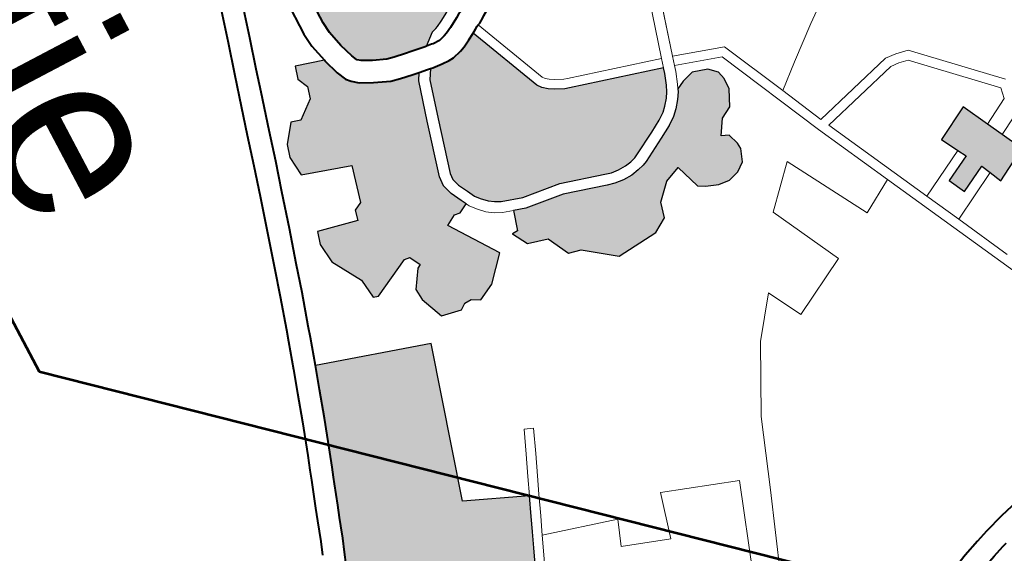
# Model space of a CAD drawing. Header units: metres. Extents: x 148691 to 149199, y 486355 to 486958.
# Tile 44 of 93: x 149117 to 149133, y 486500 to 486509. Entities that reach past the tile are written whole.
import ezdxf
from ezdxf.enums import TextEntityAlignment as Align

# ---------------------------------------------------------------- set-up
doc = ezdxf.new("R2010")
doc.units = ezdxf.units.M
doc.header["$MEASUREMENT"] = 0
for name, color, linetype, lineweight in [('WVB-alg-onderhoek', 7, 'Continuous', 30), ('WVB-pen-brm-dik 018', 6, 'Continuous', 13), ('WVB-pen-dik 035', 1, 'Continuous', 40), ('WVB-raster-20%', 254, 'Continuous', 30), ('WVB-raster-60%', 253, 'Continuous', 30), ('WVB-tekst-dik 050', 1, 'Continuous', 53)]:
    doc.layers.add(name, color=color, linetype=linetype, lineweight=lineweight)
doc.styles.add('Style-WORKING', font='WORKING.shx')

# ---------------------------------------------------------------- blocks, each defined once
blk = doc.blocks.new('INZET')
at = {"layer": 'WVB-raster-20%'}
for points in [[(-0.074656, -0.096672), (-0.075086, -0.095833), (-0.075358, -0.095983), (-0.075903, -0.096283), (-0.076496, -0.0952), (-0.075656, -0.094775), (-0.075153, -0.094521), (-0.074472, -0.094177), (-0.07388, -0.09524), (-0.07427, -0.095413), (-0.074575, -0.095547), (-0.074125, -0.096406)], [(-0.08196, -0.110452), (-0.082173, -0.110438), (-0.083868, -0.109968), (-0.085069, -0.109628), (-0.085378, -0.109443), (-0.085366, -0.109367), (-0.085341, -0.109131), (-0.085332, -0.109049), (-0.08533, -0.108807), (-0.08534, -0.108645), (-0.085426, -0.108354), (-0.085493, -0.108192), (-0.085611, -0.107957), (-0.085739, -0.107734), (-0.083355, -0.106727), (-0.083217, -0.106627), (-0.083087, -0.106473), (-0.082989, -0.106299), (-0.082844, -0.106007), (-0.0828, -0.105865), (-0.081979, -0.102953), (-0.081804, -0.103004), (-0.081452, -0.103127), (-0.081265, -0.103213), (-0.081088, -0.10332), (-0.080893, -0.103477), (-0.080747, -0.103622), (-0.080583, -0.103841), (-0.080362, -0.104227), (-0.079943, -0.104973), (-0.0799, -0.105075), (-0.079846, -0.105243), (-0.079808, -0.105448), (-0.0798, -0.105704), (-0.079824, -0.105942), (-0.079879, -0.106155), (-0.08028, -0.107536), (-0.080433, -0.108768), (-0.080644, -0.109427), (-0.080735, -0.109616), (-0.080854, -0.109787), (-0.081033, -0.109966), (-0.081182, -0.110093), (-0.08142, -0.11022), (-0.081727, -0.110381)], [(-0.088222, -0.111762), (-0.089059, -0.11175), (-0.088322, -0.109208), (-0.088214, -0.108763), (-0.086717, -0.108142), (-0.086704, -0.108163), (-0.086537, -0.108453), (-0.086449, -0.108629), (-0.086417, -0.108706), (-0.086374, -0.108852), (-0.086055, -0.109227), (-0.086061, -0.109277), (-0.086086, -0.109441), (-0.086131, -0.109733), (-0.086164, -0.10992), (-0.086223, -0.11029), (-0.086275, -0.110517), (-0.086457, -0.110937), (-0.086619, -0.111254), (-0.086701, -0.11136), (-0.086715, -0.111372), (-0.086884, -0.111447), (-0.087332, -0.111594), (-0.087862, -0.111724)], [(-0.082099, -0.115101), (-0.082499, -0.114985), (-0.082212, -0.113698), (-0.082545, -0.113619), (-0.082679, -0.113358), (-0.083834, -0.113057), (-0.084315, -0.114602), (-0.084968, -0.11466), (-0.085367, -0.114545), (-0.085929, -0.114112), (-0.085842, -0.113812), (-0.086305, -0.113233), (-0.086685, -0.113123), (-0.087026, -0.113287), (-0.087424, -0.113169), (-0.087165, -0.112273), (-0.08714, -0.112267), (-0.086632, -0.112101), (-0.086331, -0.111967), (-0.086188, -0.11184), (-0.086026, -0.111632), (-0.085824, -0.111236), (-0.085606, -0.110735), (-0.085536, -0.110423), (-0.085474, -0.110041), (-0.08544, -0.109847), (-0.085435, -0.109817), (-0.085209, -0.109952), (-0.083962, -0.110305), (-0.082232, -0.110785), (-0.081919, -0.110805), (-0.081593, -0.110706), (-0.081256, -0.110529), (-0.081084, -0.110437), (-0.080929, -0.110732), (-0.080953, -0.11093), (-0.080755, -0.111262), (-0.079236, -0.110226), (-0.078476, -0.110906), (-0.0782, -0.111443), (-0.078359, -0.111704), (-0.078343, -0.111933), (-0.078208, -0.112123), (-0.078341, -0.112771), (-0.079076, -0.113072), (-0.07944, -0.113095), (-0.08001, -0.112723), (-0.080073, -0.112613), (-0.080421, -0.112795), (-0.080445, -0.112969), (-0.079807, -0.114236), (-0.079855, -0.114401), (-0.080502, -0.114474), (-0.081453, -0.115028)]]:
    blk.add_hatch(color=256, dxfattribs=at).paths.add_polyline_path(points)
at = {"layer": 'WVB-raster-20%', "extrusion": (0, 0, -1)}
for points in [[(0.079578, -0.109589), (0.079086, -0.109322), (0.078915, -0.10867), (0.07821, -0.108317), (0.078124, -0.107921), (0.077386, -0.106959), (0.077515, -0.10559), (0.077793, -0.10513), (0.078274, -0.105002), (0.078773, -0.104524), (0.078987, -0.10401), (0.078196, -0.103743), (0.078067, -0.103529), (0.077918, -0.103133), (0.077886, -0.10277), (0.077993, -0.102417), (0.078206, -0.102139), (0.078601, -0.101991), (0.078794, -0.102002), (0.079147, -0.102119), (0.079243, -0.102355), (0.079713, -0.102055), (0.079917, -0.101681), (0.08043, -0.101435), (0.080793, -0.101424), (0.08105, -0.101489), (0.081294, -0.101747), (0.08144, -0.102225), (0.081317, -0.102601), (0.08118, -0.102866), (0.0811, -0.102903), (0.080887, -0.103033), (0.080659, -0.103215), (0.080482, -0.103392), (0.08029, -0.103648), (0.080058, -0.104055), (0.079629, -0.104818), (0.079571, -0.104953), (0.079506, -0.105158), (0.079459, -0.105411), (0.07945, -0.105715), (0.079478, -0.106003), (0.079541, -0.106248), (0.079936, -0.107606), (0.080089, -0.108843), (0.080211, -0.109221), (0.079589, -0.109408)], [(0.068957, -0.120546), (0.066859, -0.115191), (0.065973, -0.113886), (0.065898, -0.113711), (0.06621, -0.113844), (0.066533, -0.113951), (0.066863, -0.114043), (0.067206, -0.114122), (0.067468, -0.114162), (0.067694, -0.114183), (0.067894, -0.114197), (0.06813, -0.114199), (0.068294, -0.114197), (0.068425, -0.114189), (0.068582, -0.114175), (0.068782, -0.11415), (0.06893, -0.114132), (0.069064, -0.114108), (0.069178, -0.114085), (0.069368, -0.114041), (0.069504, -0.114003), (0.069642, -0.113961), (0.069805, -0.113908), (0.070051, -0.113818), (0.07053, -0.113613), (0.070993, -0.113413), (0.071, -0.11341), (0.071433, -0.113225), (0.072034, -0.11297), (0.072873, -0.114911), (0.077721, -0.113466), (0.078805, -0.117004), (0.078076, -0.11724), (0.077208, -0.117527), (0.07618, -0.117874), (0.075731, -0.118036), (0.075435, -0.118141), (0.075229, -0.118212), (0.074592, -0.118436), (0.074219, -0.118569), (0.073974, -0.118653), (0.073596, -0.118783), (0.073177, -0.118936), (0.072803, -0.119076), (0.07248, -0.119196), (0.072293, -0.119267), (0.07134, -0.11962), (0.070957, -0.119767), (0.069951, -0.120152), (0.069557, -0.120303)]]:
    blk.add_hatch(color=256, dxfattribs=at).paths.add_polyline_path(points)
at = {"layer": 'WVB-pen-brm-dik 018'}
for p, q in [((-0.075153, -0.094521), (-0.076414, -0.092235)), ((-0.076414, -0.092235), (-0.075153, -0.094521)), ((-0.078876, -0.095898), (-0.076644, -0.093617)), ((-0.076644, -0.093617), (-0.078876, -0.095898)), ((-0.078601, -0.096046), (-0.076471, -0.093869)), ((-0.076471, -0.093869), (-0.078601, -0.096046)), ((-0.076471, -0.093869), (-0.076128, -0.093932)), ((-0.076128, -0.093932), (-0.076471, -0.093869)), ((-0.076128, -0.093932), (-0.075656, -0.094775)), ((-0.075656, -0.094775), (-0.076128, -0.093932)), ((-0.075153, -0.094521), (-0.074472, -0.094177)), ((-0.074472, -0.094177), (-0.07388, -0.09524)), ((-0.075656, -0.094775), (-0.075153, -0.094521)), ((-0.076496, -0.0952), (-0.075656, -0.094775)), ((-0.075903, -0.096283), (-0.076496, -0.0952)), ((-0.07559, -0.098369), (-0.069117, -0.095177)), ((-0.069117, -0.095177), (-0.07559, -0.098369)), ((-0.07388, -0.09524), (-0.07427, -0.095413)), ((-0.07427, -0.095413), (-0.074575, -0.095547)), ((-0.074575, -0.095547), (-0.074125, -0.096406)), ((-0.07427, -0.095413), (-0.073429, -0.096969)), ((-0.073429, -0.096969), (-0.07427, -0.095413)), ((-0.07896, -0.096292), (-0.078876, -0.095898)), ((-0.078876, -0.095898), (-0.07896, -0.096292)), ((-0.075086, -0.095833), (-0.075358, -0.095983)), ((-0.074656, -0.096672), (-0.075086, -0.095833)), ((-0.078663, -0.096335), (-0.078601, -0.096046)), ((-0.078601, -0.096046), (-0.078663, -0.096335)), ((-0.075358, -0.095983), (-0.075903, -0.096283)), ((-0.07454, -0.097517), (-0.075358, -0.095983)), ((-0.075358, -0.095983), (-0.07454, -0.097517)), ((-0.071743, -0.096137), (-0.073429, -0.096969)), ((-0.073429, -0.096969), (-0.071743, -0.096137)), ((-0.078988, -0.096647), (-0.07896, -0.096292)), ((-0.07896, -0.096292), (-0.078988, -0.096647)), ((-0.078684, -0.096617), (-0.078663, -0.096335)), ((-0.078663, -0.096335), (-0.078684, -0.096617)), ((-0.074125, -0.096406), (-0.074656, -0.096672)), ((-0.078233, -0.099335), (-0.078988, -0.096647)), ((-0.078988, -0.096647), (-0.078233, -0.099335)), ((-0.077959, -0.099203), (-0.078684, -0.096617)), ((-0.078684, -0.096617), (-0.077959, -0.099203)), ((-0.073429, -0.096969), (-0.07454, -0.097517)), ((-0.07454, -0.097517), (-0.073429, -0.096969)), ((-0.081649, -0.097434), (-0.081055, -0.09821)), ((-0.081055, -0.09821), (-0.081649, -0.097434)), ((-0.07454, -0.097517), (-0.077959, -0.099203)), ((-0.077959, -0.099203), (-0.07454, -0.097517)), ((-0.081055, -0.09821), (-0.080219, -0.099228)), ((-0.080219, -0.099228), (-0.081055, -0.09821)), ((-0.07559, -0.098369), (-0.077988, -0.099552)), ((-0.077988, -0.099552), (-0.07559, -0.098369)), ((-0.074959, -0.099421), (-0.07559, -0.098369)), ((-0.07559, -0.098369), (-0.074959, -0.099421)), ((-0.080219, -0.099228), (-0.079597, -0.099975)), ((-0.079597, -0.099975), (-0.080219, -0.099228)), ((-0.079597, -0.099975), (-0.078233, -0.099335)), ((-0.078233, -0.099335), (-0.079597, -0.099975)), ((-0.064552, -0.100136), (-0.064841, -0.099083)), ((-0.077988, -0.099552), (-0.081424, -0.101162)), ((-0.081424, -0.101162), (-0.077988, -0.099552)), ((-0.077561, -0.100897), (-0.074959, -0.099421)), ((-0.074959, -0.099421), (-0.077561, -0.100897)), ((-0.081671, -0.100947), (-0.079597, -0.099975)), ((-0.079597, -0.099975), (-0.081671, -0.100947)), ((-0.064343, -0.100778), (-0.064552, -0.100136)), ((-0.063728, -0.100408), (-0.063681, -0.10055)), ((-0.063681, -0.10055), (-0.063542, -0.100932)), ((-0.076357, -0.102023), (-0.077561, -0.100897)), ((-0.077561, -0.100897), (-0.076357, -0.102023)), ((-0.074105, -0.100897), (-0.076357, -0.102023)), ((-0.076357, -0.102023), (-0.074105, -0.100897)), ((-0.073095, -0.102761), (-0.074105, -0.100897)), ((-0.074105, -0.100897), (-0.073095, -0.102761)), ((-0.064198, -0.101177), (-0.064343, -0.100778)), ((-0.082166, -0.102535), (-0.081671, -0.100947)), ((-0.081671, -0.100947), (-0.082166, -0.102535)), ((-0.081424, -0.101162), (-0.081878, -0.102618)), ((-0.081878, -0.102618), (-0.081424, -0.101162)), ((-0.063987, -0.101726), (-0.064198, -0.101177)), ((-0.081294, -0.101747), (-0.08105, -0.101489)), ((-0.08105, -0.101489), (-0.080793, -0.101424)), ((-0.080793, -0.101424), (-0.08043, -0.101435)), ((-0.08043, -0.101435), (-0.079917, -0.101681)), ((-0.08144, -0.102225), (-0.081294, -0.101747)), ((-0.079917, -0.101681), (-0.079713, -0.102055)), ((-0.084111, -0.101972), (-0.082166, -0.102535)), ((-0.082166, -0.102535), (-0.084111, -0.101972)), ((-0.079713, -0.102055), (-0.079243, -0.102355)), ((-0.079243, -0.102355), (-0.079147, -0.102119)), ((-0.079147, -0.102119), (-0.078794, -0.102002)), ((-0.078794, -0.102002), (-0.078601, -0.101991)), ((-0.078601, -0.101991), (-0.078206, -0.102139)), ((-0.078206, -0.102139), (-0.077993, -0.102417)), ((-0.082267, -0.10287), (-0.084371, -0.102261)), ((-0.084371, -0.102261), (-0.082267, -0.10287)), ((-0.081317, -0.102601), (-0.08144, -0.102225)), ((-0.077993, -0.102417), (-0.077886, -0.10277)), ((-0.082166, -0.102535), (-0.081878, -0.102618)), ((-0.081878, -0.102618), (-0.082166, -0.102535)), ((-0.081878, -0.102618), (-0.081697, -0.10267)), ((-0.081697, -0.10267), (-0.081878, -0.102618)), ((-0.081697, -0.10267), (-0.081321, -0.102802)), ((-0.081321, -0.102802), (-0.081697, -0.10267)), ((-0.08118, -0.102866), (-0.081317, -0.102601)), ((-0.083088, -0.10578), (-0.082267, -0.10287)), ((-0.082267, -0.10287), (-0.083088, -0.10578)), ((-0.0828, -0.105865), (-0.081979, -0.102953)), ((-0.081979, -0.102953), (-0.082267, -0.10287)), ((-0.082267, -0.10287), (-0.081979, -0.102953)), ((-0.081979, -0.102953), (-0.081804, -0.103004)), ((-0.081804, -0.103004), (-0.081452, -0.103127)), ((-0.081321, -0.102802), (-0.08118, -0.102866)), ((-0.08118, -0.102866), (-0.081321, -0.102802)), ((-0.0811, -0.102903), (-0.08118, -0.102866)), ((-0.080887, -0.103033), (-0.0811, -0.102903)), ((-0.080659, -0.103215), (-0.080887, -0.103033)), ((-0.077886, -0.10277), (-0.077918, -0.103133)), ((-0.074183, -0.103344), (-0.073095, -0.102761)), ((-0.073095, -0.102761), (-0.074183, -0.103344)), ((-0.081452, -0.103127), (-0.081265, -0.103213)), ((-0.081265, -0.103213), (-0.081088, -0.10332)), ((-0.081088, -0.10332), (-0.080893, -0.103477)), ((-0.080482, -0.103392), (-0.080659, -0.103215)), ((-0.077918, -0.103133), (-0.078067, -0.103529)), ((-0.07294, -0.104276), (-0.074183, -0.103344)), ((-0.074183, -0.103344), (-0.07294, -0.104276)), ((-0.080893, -0.103477), (-0.080747, -0.103622)), ((-0.080747, -0.103622), (-0.080583, -0.103841)), ((-0.08029, -0.103648), (-0.080482, -0.103392)), ((-0.080058, -0.104055), (-0.08029, -0.103648)), ((-0.078067, -0.103529), (-0.078196, -0.103743)), ((-0.080583, -0.103841), (-0.080362, -0.104227)), ((-0.078196, -0.103743), (-0.078987, -0.10401)), ((-0.080362, -0.104227), (-0.079943, -0.104973)), ((-0.079629, -0.104818), (-0.080058, -0.104055)), ((-0.078987, -0.10401), (-0.078773, -0.104524)), ((-0.070843, -0.105363), (-0.07294, -0.104276)), ((-0.07294, -0.104276), (-0.070843, -0.105363)), ((-0.078773, -0.104524), (-0.078274, -0.105002)), ((-0.079571, -0.104953), (-0.079629, -0.104818)), ((-0.079943, -0.104973), (-0.0799, -0.105075)), ((-0.0799, -0.105075), (-0.079846, -0.105243)), ((-0.079506, -0.105158), (-0.079571, -0.104953)), ((-0.079459, -0.105411), (-0.079506, -0.105158)), ((-0.078274, -0.105002), (-0.077793, -0.10513)), ((-0.077793, -0.10513), (-0.077515, -0.10559)), ((-0.079846, -0.105243), (-0.079808, -0.105448)), ((-0.079808, -0.105448), (-0.0798, -0.105704)), ((-0.07945, -0.105715), (-0.079459, -0.105411)), ((-0.068668, -0.106179), (-0.070843, -0.105363)), ((-0.070843, -0.105363), (-0.068668, -0.106179)), ((-0.083123, -0.105895), (-0.083088, -0.10578)), ((-0.083088, -0.10578), (-0.083123, -0.105895)), ((-0.0798, -0.105704), (-0.079824, -0.105942)), ((-0.079478, -0.106003), (-0.07945, -0.105715)), ((-0.077515, -0.10559), (-0.077386, -0.106959)), ((-0.083335, -0.106301), (-0.083254, -0.106158)), ((-0.083254, -0.106158), (-0.083335, -0.106301)), ((-0.083254, -0.106158), (-0.083123, -0.105895)), ((-0.083123, -0.105895), (-0.083254, -0.106158)), ((-0.082989, -0.106299), (-0.082844, -0.106007)), ((-0.082844, -0.106007), (-0.0828, -0.105865)), ((-0.079879, -0.106155), (-0.08028, -0.107536)), ((-0.079824, -0.105942), (-0.079879, -0.106155)), ((-0.079541, -0.106248), (-0.079478, -0.106003)), ((-0.085892, -0.107473), (-0.083503, -0.106464)), ((-0.083503, -0.106464), (-0.085892, -0.107473)), ((-0.083503, -0.106464), (-0.083423, -0.106405)), ((-0.083423, -0.106405), (-0.083503, -0.106464)), ((-0.083423, -0.106405), (-0.083335, -0.106301)), ((-0.083335, -0.106301), (-0.083423, -0.106405)), ((-0.083217, -0.106627), (-0.083087, -0.106473)), ((-0.083087, -0.106473), (-0.082989, -0.106299)), ((-0.079936, -0.107606), (-0.079541, -0.106248)), ((-0.064824, -0.107655), (-0.068668, -0.106179)), ((-0.068668, -0.106179), (-0.064824, -0.107655)), ((-0.085739, -0.107734), (-0.083355, -0.106727)), ((-0.083355, -0.106727), (-0.083217, -0.106627)), ((-0.077386, -0.106959), (-0.078124, -0.107921)), ((-0.070203, -0.109281), (-0.069383, -0.106898)), ((-0.069383, -0.106898), (-0.070203, -0.109281)), ((-0.069383, -0.106898), (-0.064718, -0.108572)), ((-0.064718, -0.108572), (-0.069383, -0.106898)), ((-0.086023, -0.107249), (-0.085923, -0.107408)), ((-0.085923, -0.107408), (-0.085892, -0.107473)), ((-0.085892, -0.107473), (-0.085867, -0.107524)), ((-0.085867, -0.107524), (-0.08581, -0.107611)), ((-0.08581, -0.107611), (-0.085739, -0.107734)), ((-0.08028, -0.107536), (-0.080433, -0.108768)), ((-0.080089, -0.108843), (-0.079936, -0.107606)), ((-0.086228, -0.108288), (-0.086406, -0.107979)), ((-0.078124, -0.107921), (-0.07821, -0.108317)), ((-0.086704, -0.108163), (-0.086537, -0.108453)), ((-0.08613, -0.108484), (-0.086228, -0.108288)), ((-0.07821, -0.108317), (-0.078915, -0.10867)), ((-0.086537, -0.108453), (-0.086449, -0.108629)), ((-0.086449, -0.108629), (-0.086417, -0.108706)), ((-0.086087, -0.108588), (-0.08613, -0.108484)), ((-0.086029, -0.108783), (-0.086087, -0.108588)), ((-0.086417, -0.108706), (-0.086374, -0.108852)), ((-0.086374, -0.108852), (-0.086055, -0.109227)), ((-0.086032, -0.109008), (-0.086029, -0.108783)), ((-0.080433, -0.108768), (-0.080644, -0.109427)), ((-0.080211, -0.109221), (-0.080089, -0.108843)), ((-0.078915, -0.10867), (-0.079086, -0.109322)), ((-0.086055, -0.109227), (-0.086037, -0.109057)), ((-0.086037, -0.109057), (-0.086032, -0.109008)), ((-0.080211, -0.109221), (-0.080319, -0.109557)), ((-0.080319, -0.109557), (-0.080211, -0.109221)), ((-0.079589, -0.109408), (-0.080211, -0.109221)), ((-0.085394, -0.109547), (-0.085435, -0.109817)), ((-0.085378, -0.109443), (-0.085394, -0.109547)), ((-0.085069, -0.109628), (-0.085378, -0.109443)), ((-0.080644, -0.109427), (-0.080735, -0.109616)), ((-0.080319, -0.109557), (-0.080432, -0.109793)), ((-0.080432, -0.109793), (-0.080319, -0.109557)), ((-0.079578, -0.109589), (-0.079589, -0.109408)), ((-0.079086, -0.109322), (-0.079578, -0.109589)), ((-0.068763, -0.10967), (-0.070203, -0.109281)), ((-0.070203, -0.109281), (-0.068763, -0.10967)), ((-0.085435, -0.109817), (-0.085209, -0.109952)), ((-0.083868, -0.109968), (-0.085069, -0.109628)), ((-0.080854, -0.109787), (-0.081033, -0.109966)), ((-0.080735, -0.109616), (-0.080854, -0.109787)), ((-0.080432, -0.109793), (-0.080584, -0.110012)), ((-0.080584, -0.110012), (-0.080432, -0.109793)), ((-0.069281, -0.111163), (-0.068763, -0.10967)), ((-0.068763, -0.10967), (-0.069281, -0.111163)), ((-0.085209, -0.109952), (-0.083962, -0.110305)), ((-0.082173, -0.110438), (-0.083868, -0.109968)), ((-0.081182, -0.110093), (-0.08142, -0.11022)), ((-0.081033, -0.109966), (-0.081182, -0.110093)), ((-0.080584, -0.110012), (-0.080795, -0.110223)), ((-0.080795, -0.110223), (-0.080584, -0.110012)), ((-0.083962, -0.110305), (-0.082232, -0.110785)), ((-0.08196, -0.110452), (-0.082173, -0.110438)), ((-0.081727, -0.110381), (-0.08196, -0.110452)), ((-0.08142, -0.11022), (-0.081727, -0.110381)), ((-0.081256, -0.110529), (-0.081084, -0.110437)), ((-0.080984, -0.110384), (-0.081084, -0.110437)), ((-0.081084, -0.110437), (-0.080984, -0.110384)), ((-0.081084, -0.110437), (-0.080929, -0.110732)), ((-0.080795, -0.110223), (-0.080984, -0.110384)), ((-0.080984, -0.110384), (-0.080795, -0.110223)), ((-0.080755, -0.111262), (-0.079236, -0.110226)), ((-0.079236, -0.110226), (-0.078476, -0.110906)), ((-0.082232, -0.110785), (-0.081919, -0.110805)), ((-0.081919, -0.110805), (-0.081593, -0.110706)), ((-0.081593, -0.110706), (-0.081256, -0.110529)), ((-0.080929, -0.110732), (-0.080953, -0.11093)), ((-0.080953, -0.11093), (-0.080755, -0.111262)), ((-0.078476, -0.110906), (-0.0782, -0.111443)), ((-0.070749, -0.113191), (-0.07009, -0.110851)), ((-0.07009, -0.110851), (-0.070749, -0.113191)), ((-0.07009, -0.110851), (-0.069281, -0.111163)), ((-0.069281, -0.111163), (-0.07009, -0.110851)), ((-0.0782, -0.111443), (-0.078359, -0.111704)), ((-0.078359, -0.111704), (-0.078343, -0.111933)), ((-0.078343, -0.111933), (-0.078208, -0.112123)), ((-0.073973, -0.112139), (-0.073857, -0.111862)), ((-0.073857, -0.111862), (-0.073973, -0.112139)), ((-0.073857, -0.111862), (-0.07312, -0.112172)), ((-0.07312, -0.112172), (-0.073857, -0.111862)), ((-0.087165, -0.112273), (-0.087741, -0.112415)), ((-0.087424, -0.113169), (-0.087165, -0.112273)), ((-0.078208, -0.112123), (-0.078341, -0.112771)), ((-0.073238, -0.112448), (-0.073973, -0.112139)), ((-0.073973, -0.112139), (-0.073238, -0.112448)), ((-0.07312, -0.112172), (-0.072476, -0.112455)), ((-0.072476, -0.112455), (-0.07312, -0.112172)), ((-0.08819, -0.112462), (-0.089408, -0.112445)), ((-0.087741, -0.112415), (-0.08819, -0.112462)), ((-0.080073, -0.112613), (-0.080421, -0.112795)), ((-0.08001, -0.112723), (-0.080073, -0.112613)), ((-0.072596, -0.11273), (-0.073238, -0.112448)), ((-0.073238, -0.112448), (-0.072596, -0.11273)), ((-0.072476, -0.112455), (-0.071949, -0.11268)), ((-0.071949, -0.11268), (-0.072476, -0.112455)), ((-0.080421, -0.112795), (-0.080445, -0.112969)), ((-0.080445, -0.112969), (-0.079807, -0.114236)), ((-0.07944, -0.113095), (-0.08001, -0.112723)), ((-0.078341, -0.112771), (-0.079076, -0.113072)), ((-0.072873, -0.114911), (-0.072034, -0.11297)), ((-0.072034, -0.11297), (-0.072596, -0.11273)), ((-0.072596, -0.11273), (-0.072034, -0.11297)), ((-0.072034, -0.11297), (-0.071433, -0.113225)), ((-0.071949, -0.11268), (-0.071315, -0.112949)), ((-0.071315, -0.112949), (-0.071949, -0.11268)), ((-0.071315, -0.112949), (-0.070882, -0.113134)), ((-0.070882, -0.113134), (-0.071315, -0.112949)), ((-0.087026, -0.113287), (-0.087424, -0.113169)), ((-0.086685, -0.113123), (-0.087026, -0.113287)), ((-0.086305, -0.113233), (-0.086685, -0.113123)), ((-0.085842, -0.113812), (-0.086305, -0.113233)), ((-0.083834, -0.113057), (-0.084315, -0.114602)), ((-0.082679, -0.113358), (-0.083834, -0.113057)), ((-0.079076, -0.113072), (-0.07944, -0.113095)), ((-0.071433, -0.113225), (-0.071, -0.11341)), ((-0.070882, -0.113134), (-0.070874, -0.113137)), ((-0.070874, -0.113137), (-0.070882, -0.113134)), ((-0.070874, -0.113137), (-0.070749, -0.113191)), ((-0.070749, -0.113191), (-0.070874, -0.113137)), ((-0.070411, -0.113338), (-0.070749, -0.113191)), ((-0.070749, -0.113191), (-0.070411, -0.113338)), ((-0.082545, -0.113619), (-0.082679, -0.113358)), ((-0.078805, -0.117004), (-0.077721, -0.113466)), ((-0.077721, -0.113466), (-0.072873, -0.114911)), ((-0.071, -0.11341), (-0.070993, -0.113413)), ((-0.070993, -0.113413), (-0.07053, -0.113613)), ((-0.06994, -0.113539), (-0.070411, -0.113338)), ((-0.070411, -0.113338), (-0.06994, -0.113539)), ((-0.089891, -0.113729), (-0.088882, -0.114014)), ((-0.085929, -0.114112), (-0.085842, -0.113812)), ((-0.082212, -0.113698), (-0.082545, -0.113619)), ((-0.082499, -0.114985), (-0.082212, -0.113698)), ((-0.07053, -0.113613), (-0.070051, -0.113818)), ((-0.088882, -0.114014), (-0.087913, -0.114297)), ((-0.085367, -0.114545), (-0.085929, -0.114112)), ((-0.089075, -0.114686), (-0.090085, -0.114401)), ((-0.087913, -0.114297), (-0.08721, -0.1145)), ((-0.08721, -0.1145), (-0.086024, -0.11484)), ((-0.080502, -0.114474), (-0.081453, -0.115028)), ((-0.079855, -0.114401), (-0.080502, -0.114474)), ((-0.079807, -0.114236), (-0.079855, -0.114401)), ((-0.088108, -0.11497), (-0.089075, -0.114686)), ((-0.084968, -0.11466), (-0.085367, -0.114545)), ((-0.084315, -0.114602), (-0.084968, -0.11466)), ((-0.087403, -0.115172), (-0.088108, -0.11497)), ((-0.086024, -0.11484), (-0.08507, -0.115109)), ((-0.08507, -0.115109), (-0.084129, -0.115384)), ((-0.082099, -0.115101), (-0.082499, -0.114985)), ((-0.081453, -0.115028), (-0.082099, -0.115101)), ((-0.086216, -0.115513), (-0.087403, -0.115172)), ((-0.084129, -0.115384), (-0.082993, -0.115715)), ((-0.085263, -0.115782), (-0.086216, -0.115513)), ((-0.082993, -0.115715), (-0.081922, -0.116038)), ((-0.084326, -0.116056), (-0.085263, -0.115782)), ((-0.083192, -0.116387), (-0.084326, -0.116056)), ((-0.081922, -0.116038), (-0.081034, -0.116302)), ((-0.081034, -0.116302), (-0.080006, -0.116623)), ((-0.082123, -0.116709), (-0.083192, -0.116387)), ((-0.080006, -0.116623), (-0.079653, -0.116736)), ((-0.081238, -0.116972), (-0.082123, -0.116709)), ((-0.080217, -0.11729), (-0.081238, -0.116972)), ((-0.079653, -0.116736), (-0.078805, -0.117004)), ((-0.079866, -0.117402), (-0.080217, -0.11729)), ((-0.079015, -0.117672), (-0.079866, -0.117402)), ((-0.078293, -0.117905), (-0.079015, -0.117672)), ((-0.07743, -0.118191), (-0.078293, -0.117905)), ((-0.07641, -0.118535), (-0.07743, -0.118191)), ((-0.075966, -0.118695), (-0.07641, -0.118535)), ((-0.075666, -0.118801), (-0.075966, -0.118695)), ((-0.07546, -0.118873), (-0.075666, -0.118801)), ((-0.074826, -0.119096), (-0.07546, -0.118873)), ((-0.07445, -0.11923), (-0.074826, -0.119096)), ((-0.07383, -0.119442), (-0.07445, -0.11923)), ((-0.07342, -0.119592), (-0.07383, -0.119442))]:
    blk.add_line(p, q, dxfattribs=at)
at = {"layer": 'WVB-pen-dik 035', "flags": 128}
for points in [[(-0.065616, -0.096066), (-0.065488, -0.096516), (-0.065378, -0.096912), (-0.065325, -0.097067), (-0.065303, -0.097132), (-0.065294, -0.097205), (-0.065278, -0.097339), (-0.065251, -0.097477), (-0.065182, -0.097747), (-0.065143, -0.097857), (-0.065109, -0.097977), (-0.064998, -0.098439), (-0.064841, -0.099083), (-0.064552, -0.100136), (-0.064343, -0.100778), (-0.064198, -0.101177), (-0.063987, -0.101726), (-0.063706, -0.102364), (-0.063562, -0.102667), (-0.063161, -0.103469), (-0.062973, -0.103815)], [(-0.062357, -0.103481), (-0.06254, -0.103145), (-0.062933, -0.102361), (-0.063069, -0.102073), (-0.06334, -0.101459), (-0.063542, -0.100932), (-0.063681, -0.10055), (-0.063728, -0.100408)], [(-0.085892, -0.107473), (-0.085923, -0.107408), (-0.086023, -0.107249), (-0.086066, -0.107182), (-0.086152, -0.107056), (-0.086401, -0.106804), (-0.086541, -0.106688), (-0.0867, -0.106574), (-0.086849, -0.10648), (-0.08701, -0.106385), (-0.087156, -0.106285), (-0.087306, -0.106163), (-0.087437, -0.106023), (-0.087498, -0.105945), (-0.087579, -0.105825), (-0.087694, -0.105619)], [(-0.086582, -0.107675), (-0.086537, -0.107747), (-0.086478, -0.10787), (-0.086406, -0.107979), (-0.086228, -0.108288), (-0.08613, -0.108484), (-0.086087, -0.108588), (-0.086029, -0.108783)], [(-0.085739, -0.107734), (-0.08581, -0.107611), (-0.085867, -0.107524), (-0.085892, -0.107473)], [(-0.085378, -0.109443), (-0.085366, -0.109367), (-0.085341, -0.109131), (-0.085332, -0.109049), (-0.08533, -0.108807), (-0.08534, -0.108645), (-0.085426, -0.108354), (-0.085493, -0.108192), (-0.085611, -0.107957), (-0.085739, -0.107734)], [(-0.086029, -0.108783), (-0.086032, -0.109008), (-0.086037, -0.109057), (-0.086055, -0.109227)], [(-0.086055, -0.109227), (-0.086061, -0.109277), (-0.086086, -0.109441), (-0.086131, -0.109733), (-0.086164, -0.10992)], [(-0.085435, -0.109817), (-0.085394, -0.109547), (-0.085378, -0.109443)], [(-0.085474, -0.110041), (-0.08544, -0.109847), (-0.085435, -0.109817)], [(-0.086164, -0.10992), (-0.086223, -0.11029), (-0.086275, -0.110517), (-0.086457, -0.110937), (-0.086619, -0.111254), (-0.086701, -0.11136), (-0.086715, -0.111372), (-0.086884, -0.111447), (-0.087332, -0.111594), (-0.087862, -0.111724), (-0.088222, -0.111762), (-0.089059, -0.11175)], [(-0.087165, -0.112273), (-0.08714, -0.112267), (-0.086632, -0.112101), (-0.086331, -0.111967), (-0.086188, -0.11184), (-0.086026, -0.111632), (-0.085824, -0.111236), (-0.085606, -0.110735), (-0.085536, -0.110423), (-0.085474, -0.110041)], [(-0.091213, -0.11334), (-0.09113, -0.113315), (-0.091011, -0.113236), (-0.090903, -0.113137), (-0.090815, -0.112995), (-0.090599, -0.112588), (-0.090517, -0.112568), (-0.089967, -0.112473), (-0.089408, -0.112445), (-0.08819, -0.112462), (-0.087741, -0.112415), (-0.087165, -0.112273)], [(-0.079653, -0.116736), (-0.080006, -0.116623), (-0.081034, -0.116302), (-0.081922, -0.116038), (-0.082993, -0.115715), (-0.084129, -0.115384), (-0.08507, -0.115109), (-0.086024, -0.11484), (-0.08721, -0.1145), (-0.087913, -0.114297), (-0.088882, -0.114014), (-0.089891, -0.113729), (-0.090625, -0.113512), (-0.091213, -0.11334)], [(-0.09097, -0.11414), (-0.090823, -0.114183), (-0.090085, -0.114401), (-0.089075, -0.114686), (-0.088108, -0.11497), (-0.087403, -0.115172), (-0.086216, -0.115513), (-0.085263, -0.115782), (-0.084326, -0.116056), (-0.083192, -0.116387), (-0.082123, -0.116709), (-0.081238, -0.116972), (-0.080217, -0.11729), (-0.079866, -0.117402)], [(-0.078805, -0.117004), (-0.079653, -0.116736)], [(-0.073974, -0.118653), (-0.074219, -0.118569), (-0.074592, -0.118436), (-0.075229, -0.118212), (-0.075435, -0.118141), (-0.075731, -0.118036), (-0.07618, -0.117874), (-0.077208, -0.117527), (-0.078076, -0.11724), (-0.078805, -0.117004)], [(-0.079866, -0.117402), (-0.079015, -0.117672), (-0.078293, -0.117905), (-0.07743, -0.118191), (-0.07641, -0.118535), (-0.075966, -0.118695), (-0.075666, -0.118801), (-0.07546, -0.118873), (-0.074826, -0.119096), (-0.07445, -0.11923), (-0.07383, -0.119442), (-0.07342, -0.119592)], [(-0.068957, -0.120546), (-0.069557, -0.120303), (-0.069951, -0.120152), (-0.070957, -0.119767), (-0.07134, -0.11962), (-0.072293, -0.119267), (-0.07248, -0.119196), (-0.072803, -0.119076), (-0.073177, -0.118936), (-0.073596, -0.118783), (-0.073974, -0.118653)]]:
    blk.add_lwpolyline(points, dxfattribs=at)
at = {"layer": 'WVB-raster-20%', "flags": 128}
for points in [[(-0.07427, -0.095413), (-0.07388, -0.09524), (-0.074472, -0.094177), (-0.075153, -0.094521), (-0.075656, -0.094775), (-0.076496, -0.0952), (-0.075903, -0.096283), (-0.075358, -0.095983), (-0.075086, -0.095833), (-0.074656, -0.096672), (-0.074125, -0.096406), (-0.074575, -0.095547)], [(-0.080211, -0.109221), (-0.079589, -0.109408), (-0.079578, -0.109589), (-0.079086, -0.109322), (-0.078915, -0.10867), (-0.07821, -0.108317), (-0.078124, -0.107921), (-0.077386, -0.106959), (-0.077515, -0.10559), (-0.077793, -0.10513), (-0.078274, -0.105002), (-0.078773, -0.104524), (-0.078987, -0.10401), (-0.078196, -0.103743), (-0.078067, -0.103529), (-0.077918, -0.103133), (-0.077886, -0.10277), (-0.077993, -0.102417), (-0.078206, -0.102139), (-0.078601, -0.101991), (-0.078794, -0.102002), (-0.079147, -0.102119), (-0.079243, -0.102355), (-0.079713, -0.102055), (-0.079917, -0.101681), (-0.08043, -0.101435), (-0.080793, -0.101424), (-0.08105, -0.101489), (-0.081294, -0.101747), (-0.08144, -0.102225), (-0.081317, -0.102601), (-0.08118, -0.102866), (-0.0811, -0.102903), (-0.080887, -0.103033), (-0.080659, -0.103215), (-0.080482, -0.103392), (-0.08029, -0.103648), (-0.080058, -0.104055), (-0.079629, -0.104818), (-0.079571, -0.104953), (-0.079506, -0.105158), (-0.079459, -0.105411), (-0.07945, -0.105715), (-0.079478, -0.106003), (-0.079541, -0.106248), (-0.079936, -0.107606), (-0.080089, -0.108843)], [(-0.085378, -0.109443), (-0.085069, -0.109628), (-0.083868, -0.109968), (-0.082173, -0.110438), (-0.08196, -0.110452), (-0.081727, -0.110381), (-0.08142, -0.11022), (-0.081182, -0.110093), (-0.081033, -0.109966), (-0.080854, -0.109787), (-0.080735, -0.109616), (-0.080644, -0.109427), (-0.080433, -0.108768), (-0.08028, -0.107536), (-0.079879, -0.106155), (-0.079824, -0.105942), (-0.0798, -0.105704), (-0.079808, -0.105448), (-0.079846, -0.105243), (-0.0799, -0.105075), (-0.079943, -0.104973), (-0.080362, -0.104227), (-0.080583, -0.103841), (-0.080747, -0.103622), (-0.080893, -0.103477), (-0.081088, -0.10332), (-0.081265, -0.103213), (-0.081452, -0.103127), (-0.081804, -0.103004), (-0.081979, -0.102953), (-0.0828, -0.105865), (-0.082844, -0.106007), (-0.082989, -0.106299), (-0.083087, -0.106473), (-0.083217, -0.106627), (-0.083355, -0.106727), (-0.085739, -0.107734), (-0.085611, -0.107957), (-0.085493, -0.108192), (-0.085426, -0.108354), (-0.08534, -0.108645), (-0.08533, -0.108807), (-0.085332, -0.109049), (-0.085341, -0.109131), (-0.085366, -0.109367)], [(-0.089059, -0.11175), (-0.088222, -0.111762), (-0.087862, -0.111724), (-0.087332, -0.111594), (-0.086884, -0.111447), (-0.086715, -0.111372), (-0.086701, -0.11136), (-0.086619, -0.111254), (-0.086457, -0.110937), (-0.086275, -0.110517), (-0.086223, -0.11029), (-0.086164, -0.10992), (-0.086131, -0.109733), (-0.086086, -0.109441), (-0.086061, -0.109277), (-0.086055, -0.109227), (-0.086374, -0.108852), (-0.086417, -0.108706), (-0.086449, -0.108629), (-0.086537, -0.108453), (-0.086704, -0.108163), (-0.086717, -0.108142), (-0.088214, -0.108763), (-0.088322, -0.109208)], [(-0.087424, -0.113169), (-0.087026, -0.113287), (-0.086685, -0.113123), (-0.086305, -0.113233), (-0.085842, -0.113812), (-0.085929, -0.114112), (-0.085367, -0.114545), (-0.084968, -0.11466), (-0.084315, -0.114602), (-0.083834, -0.113057), (-0.082679, -0.113358), (-0.082545, -0.113619), (-0.082212, -0.113698), (-0.082499, -0.114985), (-0.082099, -0.115101), (-0.081453, -0.115028), (-0.080502, -0.114474), (-0.079855, -0.114401), (-0.079807, -0.114236), (-0.080445, -0.112969), (-0.080421, -0.112795), (-0.080073, -0.112613), (-0.08001, -0.112723), (-0.07944, -0.113095), (-0.079076, -0.113072), (-0.078341, -0.112771), (-0.078208, -0.112123), (-0.078343, -0.111933), (-0.078359, -0.111704), (-0.0782, -0.111443), (-0.078476, -0.110906), (-0.079236, -0.110226), (-0.080755, -0.111262), (-0.080953, -0.11093), (-0.080929, -0.110732), (-0.081084, -0.110437), (-0.081256, -0.110529), (-0.081593, -0.110706), (-0.081919, -0.110805), (-0.082232, -0.110785), (-0.083962, -0.110305), (-0.085209, -0.109952), (-0.085435, -0.109817), (-0.08544, -0.109847), (-0.085474, -0.110041), (-0.085536, -0.110423), (-0.085606, -0.110735), (-0.085824, -0.111236), (-0.086026, -0.111632), (-0.086188, -0.11184), (-0.086331, -0.111967), (-0.086632, -0.112101), (-0.08714, -0.112267), (-0.087165, -0.112273)]]:
    blk.add_lwpolyline(points, close=True, dxfattribs=at)
blk.add_lwpolyline([(-0.070051, -0.113818), (-0.07053, -0.113613), (-0.070993, -0.113413), (-0.071, -0.11341), (-0.071433, -0.113225), (-0.072034, -0.11297), (-0.072873, -0.114911), (-0.077721, -0.113466), (-0.078805, -0.117004), (-0.078076, -0.11724), (-0.077208, -0.117527), (-0.07618, -0.117874), (-0.075731, -0.118036), (-0.075435, -0.118141), (-0.075229, -0.118212), (-0.074592, -0.118436), (-0.074219, -0.118569), (-0.073974, -0.118653), (-0.073596, -0.118783), (-0.073177, -0.118936), (-0.072803, -0.119076)], dxfattribs=at)

msp = doc.modelspace()

# ---------------------------------------------------------------- linework, layer by layer
at = {"layer": 'WVB-alg-onderhoek', "lineweight": 40, "ltscale": 500}
msp.add_3dface([(148700.488, 486813.029), (148938.261, 486361.848), (149192.16, 486495.653), (148954.388, 486946.834)], dxfattribs=at)
at = {"layer": 'WVB-tekst-dik 050'}
for p, q in [((149111.436, 486514.938), (149117.687, 486503.095)), ((149117.687, 486503.095), (149147.657, 486495.512))]:
    msp.add_line(p, q, dxfattribs=at)

# ---------------------------------------------------------------- block references
at = {"layer": 'WVB-raster-60%', "xscale": 500, "yscale": 500, "zscale": 500, "rotation": 297.8247840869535}
msp.add_blockref('INZET', (149192.16, 486495.653), dxfattribs=at)

# ---------------------------------------------------------------- texts
at = {"layer": 'WVB-tekst-dik 050', "linetype": 'Continuous', "style": 'Style-WORKING', "width": 0.983051}
msp.add_text('locatie', height=2.6663, rotation=297.8248, dxfattribs=at).set_placement((149116.457, 486510.329), align=Align.MIDDLE_CENTER)

doc.saveas('drawing.dxf')
